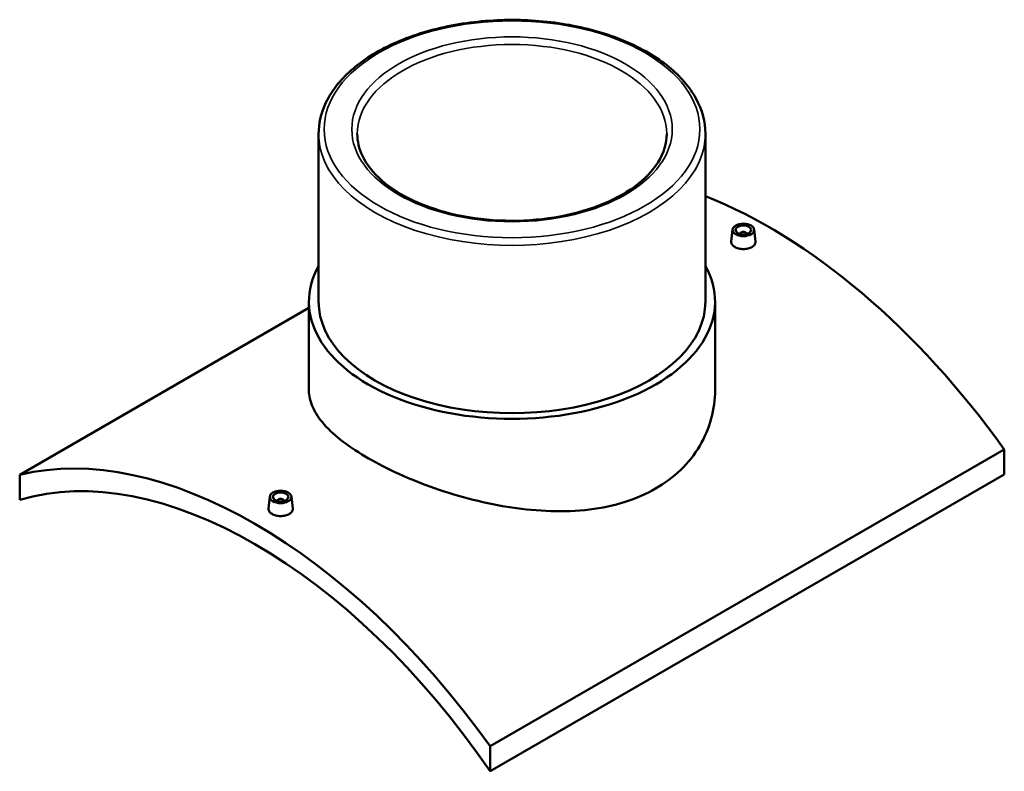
# Model space of a CAD drawing. Header units: millimetres. Extents: x -309 to 1511, y -442 to 1080.
# Tile 5 of 5: x 875 to 1511, y 594 to 1080. Entities that reach past the tile are written whole.
import ezdxf

# ---------------------------------------------------------------- set-up
doc = ezdxf.new("R2010")
doc.units = ezdxf.units.MM
doc.layers.add('Visible (ANSI)', color=7, linetype='Continuous', lineweight=50)
doc.layers.add('Visible Narrow (ANSI)', color=7, linetype='Continuous', lineweight=35)

msp = doc.modelspace()

# ---------------------------------------------------------------- linework, layer by layer
at = {"layer": 'Visible (ANSI)'}
for p, q in [((1067.75, 1005.98), (1067.75, 897.43)), ((1317.75, 1005.98), (1317.75, 897.43)), ((1335.32, 944.09), (1334.47, 936.25)), ((1349.29, 944.09), (1350.13, 936.26)), ((1340.3, 941.2), (1340.3, 941.39)), ((1344.3, 941.2), (1344.3, 941.39)), ((1061.5, 897.43), (1061.5, 840.03)), ((1324, 897.43), (1324, 840.03)), ((874.55, 785.44), (1061.5, 893.38)), ((1510.95, 801.77), (1178.61, 609.9)), ((1510.95, 801.77), (1510.95, 785.56)), ((874.55, 785.44), (874.55, 769.23)), ((1178.61, 593.68), (1510.95, 785.56)), ((1036.21, 771.4), (1035.37, 763.56)), ((1050.18, 771.4), (1051.02, 763.57)), ((1041.2, 768.71), (1041.2, 768.51)), ((1045.2, 768.71), (1045.2, 768.51)), ((1178.61, 593.68), (1178.61, 609.9))]:
    msp.add_line(p, q, dxfattribs=at)
for centre, major_axis, start_param, end_param in [((1358.92, 642.68), (185.5, -321.3), 1.738061, 2.513782), ((1342.3, 941.39), (-2, 0), 2.963882, 6.460896), ((1192.75, 897.43), (131.25, 0), 2.831748, 6.59303), ((1192.75, 897.43), (-125, 0), 0, 3.141593), ((1026.58, 450.8), (-185.5, 321.3), 4.879654, 6.11592), ((1026.58, 450.8), (-177.5, 307.44), 4.847225, 6.148349), ((1043.2, 768.71), (-2, 0), 2.963882, 6.460896)]:
    msp.add_ellipse(centre, major_axis=major_axis, ratio=0.57735, start_param=start_param, end_param=end_param, dxfattribs=at)
for centre, major_axis in [((1342.3, 943.84), (7, 0)), ((1342.3, 943.84), (5, 0)), ((1043.2, 771.15), (-7, 0)), ((1043.2, 771.15), (5, 0))]:
    msp.add_ellipse(centre, major_axis=major_axis, ratio=0.57735, dxfattribs=at)
for points, knots in [([(1317.75, 1005.98), (1317.75, 1013.68), (1315.7, 1021.37), (1307.73, 1036.08), (1301.7, 1043.07), (1286.15, 1055.73), (1276.53, 1061.34), (1254.79, 1070.49), (1242.66, 1074.02), (1217.15, 1078.67), (1203.78, 1079.78), (1177.13, 1079.49), (1163.86, 1078.1), (1138.69, 1072.92), (1126.81, 1069.14), (1105.62, 1059.53), (1096.32, 1053.69), (1081.32, 1040.47), (1075.61, 1033.09), (1069.21, 1019.02), (1067.75, 1012.5), (1067.75, 1005.98)], [0.785398, 0.785398, 0.785398, 0.785398, 1.088443, 1.088443, 1.4024, 1.4024, 1.726199, 1.726199, 2.050897, 2.050897, 2.374787, 2.374787, 2.698359, 2.698359, 3.022328, 3.022328, 3.347095, 3.347095, 3.670372, 3.670372, 3.926991, 3.926991, 3.926991, 3.926991]), ([(1292.75, 1005.98), (1292.75, 999.81), (1290.91, 993.62), (1283.69, 982.02), (1278.52, 976.62), (1265.45, 967.07), (1257.65, 962.91), (1240.09, 956.16), (1230.34, 953.57), (1209.85, 950.26), (1199.12, 949.54), (1177.78, 950.06), (1167.19, 951.3), (1147.25, 955.61), (1137.91, 958.67), (1121.45, 966.25), (1114.34, 970.76), (1102.97, 980.7), (1098.74, 986.12), (1093.86, 996.38), (1092.75, 1001.19), (1092.75, 1005.98)], [5.497787, 5.497787, 5.497787, 5.497787, 5.842677, 5.842677, 6.166712, 6.166712, 6.481058, 6.481058, 6.795472, 6.795472, 7.110888, 7.110888, 7.426616, 7.426616, 7.74181, 7.74181, 8.055952, 8.055952, 8.371248, 8.371248, 8.63938, 8.63938, 8.63938, 8.63938]), ([(1347.85, 932.73), (1347.15, 932.33), (1346.27, 931.99), (1344.34, 931.54), (1343.29, 931.43), (1341.32, 931.45), (1340.27, 931.57), (1338.34, 932.05), (1337.45, 932.4), (1336.06, 933.21), (1335.46, 933.71), (1334.66, 934.81), (1334.46, 935.41), (1334.46, 936.06), (1334.46, 936.15), (1334.47, 936.25)], [2.363716, 2.363716, 2.363716, 2.363716, 2.659212, 2.659212, 2.954707, 2.954707, 3.250141, 3.250141, 3.545574, 3.545574, 3.841007, 3.841007, 4.136441, 4.136441, 4.184367, 4.184367, 4.184367, 4.184367]), ([(1350.13, 936.26), (1350.14, 936.16), (1350.15, 936.06), (1350.15, 935.39), (1349.95, 934.78), (1349.15, 933.65), (1348.55, 933.14), (1347.85, 932.73)], [6.4519533, 6.4519533, 6.4519533, 6.4519533, 6.5001566, 6.5001566, 6.7956523, 6.7956523, 7.0911479, 7.0911479, 7.0911479, 7.0911479]), ([(1285.56, 776.49), (1279.67, 773.09), (1273.04, 770.17), (1258.63, 765.61), (1250.86, 763.97), (1234.69, 762.01), (1226.29, 761.7), (1209.41, 762.21), (1200.93, 763.03), (1184.57, 765.47), (1176.1, 767.18), (1159.22, 771.42), (1150.81, 773.96), (1134.64, 779.62), (1126.86, 782.74), (1112.45, 789.28), (1105.82, 792.68), (1094.06, 799.47), (1088.56, 803.07), (1078.9, 810.43), (1074.74, 814.2), (1068.07, 821.73), (1065.56, 825.5), (1062.28, 832.89), (1061.5, 836.53), (1061.5, 840.03)], [0, 0, 0, 0, 2.496311, 2.496311, 4.992623, 4.992623, 7.488934, 7.488934, 9.985246, 9.985246, 12.480067, 12.480067, 14.974888, 14.974888, 17.46971, 17.46971, 19.964531, 19.964531, 22.459352, 22.459352, 24.954173, 24.954173, 27.448995, 27.448995, 29.943816, 29.943816, 29.943816, 29.943816]), ([(1324, 840.03), (1324, 834.08), (1323.22, 827.92), (1319.93, 815.77), (1317.42, 809.78), (1310.76, 798.55), (1306.6, 793.3), (1296.94, 783.97), (1291.44, 779.89), (1285.56, 776.49)], [69.872877, 69.872877, 69.872877, 69.872877, 72.369189, 72.369189, 74.8655, 74.8655, 77.361812, 77.361812, 79.858123, 79.858123, 79.858123, 79.858123]), ([(1048.74, 760.04), (1048.05, 759.64), (1047.17, 759.3), (1045.23, 758.85), (1044.18, 758.74), (1042.21, 758.76), (1041.16, 758.89), (1039.23, 759.36), (1038.35, 759.71), (1036.96, 760.52), (1036.35, 761.02), (1035.55, 762.13), (1035.35, 762.72), (1035.35, 763.37), (1035.36, 763.47), (1035.37, 763.56)], [0, 0, 0, 0, 0.295496, 0.295496, 0.590991, 0.590991, 0.886425, 0.886425, 1.181858, 1.181858, 1.477291, 1.477291, 1.772725, 1.772725, 1.820651, 1.820651, 1.820651, 1.820651]), ([(1051.02, 763.57), (1051.03, 763.47), (1051.04, 763.38), (1051.04, 762.7), (1050.84, 762.09), (1050.04, 760.96), (1049.44, 760.45), (1048.74, 760.04)], [4.0882373, 4.0882373, 4.0882373, 4.0882373, 4.1364406, 4.1364406, 4.4319363, 4.4319363, 4.7274319, 4.7274319, 4.7274319, 4.7274319])]:
    msp.add_open_spline(points, degree=3, knots=knots, dxfattribs=at)
at = {"layer": 'Visible Narrow (ANSI)'}
for major_axis in [(121.45, 0), (103.55, 0)]:
    msp.add_ellipse((1192.75, 1008.88), major_axis=major_axis, ratio=0.57735, dxfattribs=at)
for major_axis, start_param, end_param in [((-100, 0), 3.141593, 6.283185), ((-125, 0), 0, 3.141593)]:
    msp.add_ellipse((1192.75, 1005.98), major_axis=major_axis, ratio=0.57735, start_param=start_param, end_param=end_param, dxfattribs=at)

doc.saveas('drawing.dxf')
